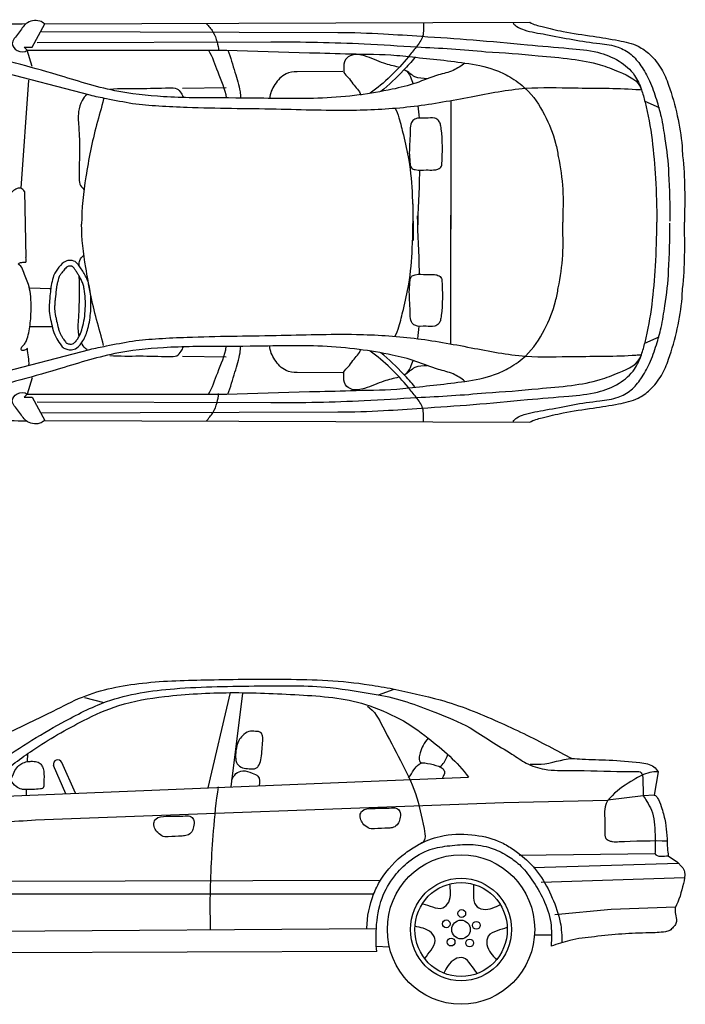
# Model space of a CAD drawing. Header units: millimetres. Extents: x 248.28 to 255.57, y 124.97 to 129.24.
# Tile 2 of 3: x 249.89 to 252.78, y 124.97 to 129.24. Entities that reach past the tile are written whole.
import ezdxf

# ---------------------------------------------------------------- set-up
doc = ezdxf.new("R2010")
doc.units = ezdxf.units.MM

msp = doc.modelspace()

# ---------------------------------------------------------------- linework, layer by layer
for p, q in [((249.9452, 129.1204), (249.9996, 129.221)), ((249.9996, 129.221), (252.1024, 129.2283)), ((249.9852, 129.1879), (251.27, 129.1842)), ((249.9104, 129.1204), (249.9452, 129.1204)), ((249.9236, 129.107), (249.9104, 129.1204)), ((249.9452, 129.0365), (249.9236, 129.107)), ((249.9236, 129.107), (250.7886, 129.107)), ((249.9671, 129.1401), (250.9805, 129.1437)), ((250.7886, 129.107), (251.1469, 129.0959)), ((249.6027, 129.0681), (250.1951, 128.9133)), ((249.9293, 128.9775), (249.8957, 128.5086)), ((251.2925, 129.0149), (251.0934, 129.0136)), ((250.5972, 128.9427), (250.7859, 128.9453)), ((251.7599, 128.8896), (251.7599, 128.3314)), ((252.6005, 128.8864), (252.6626, 128.8589)), ((249.9114, 128.4949), (249.9181, 128.2081)), ((251.7599, 127.834), (251.7599, 128.3922)), ((250.0255, 128.0733), (249.9346, 128.0753)), ((250.0314, 127.9091), (249.9346, 127.9091)), ((252.6005, 127.8372), (252.6626, 127.8647)), ((249.6027, 127.6555), (250.1951, 127.8103)), ((250.5972, 127.7809), (250.7859, 127.7783)), ((251.2925, 127.7087), (251.0934, 127.71)), ((249.9452, 127.6871), (249.9236, 127.6166)), ((249.9236, 127.6166), (249.9104, 127.6032)), ((249.9236, 127.6166), (250.7886, 127.6166)), ((250.7886, 127.6166), (251.1469, 127.6277)), ((249.9104, 127.6032), (249.9452, 127.6032)), ((249.9452, 127.6032), (249.9996, 127.5026)), ((249.9671, 127.5835), (250.9805, 127.5799)), ((249.9852, 127.5357), (251.27, 127.5394)), ((249.9996, 127.5026), (252.1024, 127.4953)), ((251.4463, 126.3137), (251.5147, 126.3389)), ((250.1723, 126.3017), (250.256, 126.2799)), ((250.8039, 126.3233), (250.7061, 125.9107)), ((250.8565, 126.3209), (250.8071, 125.9149)), ((249.9245, 126.0578), (249.9235, 126.0243)), ((250.091, 125.8853), (250.0382, 126.0074)), ((250.1328, 125.887), (250.0737, 126.0206)), ((249.7, 125.8691), (251.8361, 125.9574)), ((252.6586, 125.9798), (252.6415, 125.8796)), ((249.92, 125.9033), (249.9192, 125.8782)), ((252.593, 125.8767), (252.4411, 125.8574)), ((252.6415, 125.8796), (252.593, 125.8767)), ((249.9603, 125.7719), (251.9904, 125.8477)), ((251.9904, 125.8477), (252.4411, 125.8574)), ((252.0568, 125.6193), (252.6445, 125.6266)), ((252.7025, 125.616), (252.7425, 125.589)), ((252.1186, 125.5654), (252.7469, 125.5843)), ((252.7425, 125.589), (252.7615, 125.5688)), ((252.1519, 125.5018), (252.7733, 125.5221)), ((249.5535, 125.5056), (251.4556, 125.5106)), ((251.4255, 125.4496), (249.5884, 125.4496)), ((252.4552, 125.3852), (252.7339, 125.3946)), ((252.2109, 125.362), (252.4552, 125.3852)), ((249.5851, 125.2884), (251.4373, 125.3019)), ((252.1227, 125.2734), (252.1963, 125.2734)), ((251.437, 125.2254), (251.4934, 125.222)), ((251.439, 125.2019), (249.5818, 125.1949))]:
    msp.add_line(p, q)
for centre, major_axis, start_param, end_param in [((250.0562, 126.0129), (0, 0.0193), -1.160993, 1.882563), ((251.8042, 125.2968), (0, 0.324), -1.570796, 4.712389), ((251.8042, 125.2968), (0, 0.222), 4.712389, 10.995574), ((251.8042, 125.2968), (0, 0.2034), -1.570796, 4.712389), ((251.8075, 125.3662), (0, 0.017), 4.712389, 10.995574), ((251.7401, 125.3215), (0, 0.017), -1.570796, 4.712389), ((251.8042, 125.2968), (0, 0.0407), 4.712389, 10.995574), ((251.8704, 125.315), (0, 0.017), 4.712389, 10.995574), ((251.7612, 125.2425), (0, 0.017), 4.712389, 10.995574), ((251.8417, 125.2386), (0, 0.017), 4.712389, 10.995574)]:
    msp.add_ellipse(centre, major_axis=major_axis, ratio=0.985724, start_param=start_param, end_param=end_param)
for points, knots in [([(249.9996, 129.221), (249.993, 129.226), (249.9686, 129.2414), (249.914, 129.2297), (249.8909, 129.1799), (249.847, 129.1408), (249.8794, 129.0987), (249.9132, 129.0967), (249.9236, 129.107)], [0, 0, 0, 0, 0.024864, 0.0846267, 0.1362471, 0.1900683, 0.2245199, 0.2681841, 0.2681841, 0.2681841, 0.2681841]), ([(248.8899, 129.2042), (248.9275, 129.2118), (249.0738, 129.2176), (249.3246, 129.2206), (249.6298, 129.2183), (249.8273, 129.2215), (249.9191, 129.2221)], [0, 0, 0, 0, 0.114897, 0.437061, 0.754269, 1.029686, 1.029686, 1.029686, 1.029686]), ([(250.7, 129.2234), (250.7102, 129.2117), (250.7325, 129.1872), (250.7465, 129.146), (250.7534, 129.1174), (250.7533, 129.1045)], [1.808086, 1.808086, 1.808086, 1.808086, 2.918874, 4.131288, 5.10151, 5.10151, 5.10151, 5.10151]), ([(251.6418, 129.2278), (251.6402, 129.2076), (251.6461, 129.1666), (251.6093, 129.1199), (251.5407, 129.0327), (251.4724, 128.9646), (251.4105, 128.9206)], [0, 0, 0, 0, 0.0597371, 0.1139981, 0.1672498, 0.3938869, 0.3938869, 0.3938869, 0.3938869]), ([(252.0306, 129.2252), (252.0338, 129.2185), (252.0495, 129.2055), (252.0968, 129.187), (252.18, 129.1751), (252.2882, 129.1516), (252.3933, 129.1371), (252.4811, 129.1267), (252.5439, 129.0916), (252.5874, 129.0381), (252.6252, 128.9722), (252.6505, 128.896), (252.6749, 128.8128), (252.6832, 128.7553), (252.6871, 128.7236)], [0, 0, 0, 0, 0.0219205, 0.0572122, 0.1522539, 0.2718866, 0.3894011, 0.4710097, 0.5346344, 0.5986698, 0.6733118, 0.758696, 0.8351341, 0.9293726, 0.9293726, 0.9293726, 0.9293726]), ([(252.1024, 129.2283), (252.1185, 129.2181), (252.1682, 129.2066), (252.2586, 129.1837), (252.3704, 129.1689), (252.4791, 129.1512), (252.5659, 129.1328), (252.6292, 129.0865), (252.6753, 129.0287), (252.7128, 128.9371), (252.7432, 128.8251), (252.761, 128.7218), (252.7637, 128.6635), (252.7646, 128.65)], [0, 0, 0, 0, 0.056668, 0.14946, 0.28161, 0.392935, 0.481686, 0.542967, 0.622845, 0.69797, 0.833643, 0.965665, 1.00577, 1.00577, 1.00577, 1.00577]), ([(251.27, 129.1842), (251.3363, 129.184), (251.4574, 129.1797), (251.6527, 129.166), (251.8605, 129.1527), (252.0735, 129.1321), (252.2533, 129.1165), (252.3891, 129.1052), (252.4889, 129.0665), (252.5571, 129.0079), (252.5859, 128.9405), (252.627, 128.7937), (252.6471, 128.5996), (252.6528, 128.4253), (252.6528, 128.3618)], [0, 0, 0, 0, 0.198873, 0.363323, 0.587433, 0.823543, 1.004622, 1.129816, 1.230113, 1.320655, 1.388577, 1.443334, 1.771447, 1.958652, 1.958652, 1.958652, 1.958652]), ([(250.7093, 129.1071), (250.7268, 129.0783), (250.7495, 129.0073), (250.7807, 128.9393), (250.7869, 128.8997)], [0, 0, 0, 0, 0.1000351, 0.2184418, 0.2184418, 0.2184418, 0.2184418]), ([(250.793, 129.1068), (250.8063, 129.0761), (250.8219, 129.0155), (250.8449, 128.9469), (250.8486, 128.909), (250.8491, 128.8998)], [0, 0, 0, 0, 2.528586, 4.711885, 5.408215, 5.408215, 5.408215, 5.408215]), ([(250.9805, 129.1437), (251.1152, 129.1437), (251.3265, 129.1398), (251.6366, 129.1191), (251.8128, 129.1116), (251.9119, 129.1004)], [0, 0, 0, 0, 0.4042759, 0.6333827, 0.9326252, 0.9326252, 0.9326252, 0.9326252]), ([(251.8212, 129.0515), (251.8054, 129.0393), (251.7697, 129.0145), (251.6935, 128.9994), (251.6088, 128.9615), (251.4932, 128.9334), (251.3579, 128.9106), (251.1522, 128.893), (250.9117, 128.9013), (250.682, 128.8992), (250.4862, 128.9053), (250.2866, 128.9266), (250.0174, 129.0143), (249.8132, 129.0674), (249.6928, 129.0992)], [0, 0, 0, 0, 0.05975, 0.126928, 0.230034, 0.336675, 0.482225, 0.641324, 0.954906, 1.203173, 1.330375, 1.542773, 1.802261, 2.175545, 2.175545, 2.175545, 2.175545]), ([(251.1469, 129.0959), (251.2064, 129.0957), (251.3325, 129.0892), (251.4767, 129.0904), (251.6419, 129.0726), (251.7836, 129.059), (251.9085, 129.0378), (251.9494, 129.0217)], [0, 0, 0, 0, 0.1783018, 0.3787173, 0.431954, 0.6762374, 0.8077184, 0.8077184, 0.8077184, 0.8077184]), ([(251.5334, 129.0336), (251.5122, 129.0388), (251.4614, 129.0505), (251.3991, 129.0813), (251.3379, 129.0937), (251.2957, 129.0672), (251.2956, 129.0337), (251.2956, 129.0043), (251.319, 128.9885), (251.3379, 128.9536), (251.3642, 128.9319), (251.3693, 128.9128)], [0, 0, 0, 0, 0.0655106, 0.1550445, 0.2094604, 0.2438604, 0.287164, 0.3001388, 0.3275984, 0.3616951, 0.4200969, 0.4200969, 0.4200969, 0.4200969]), ([(251.6043, 129.0755), (251.5886, 129.0565), (251.5422, 129.0052), (251.492, 128.9557), (251.4567, 128.9279)], [0, 0, 0, 0, 1.868162, 5.271297, 5.271297, 5.271297, 5.271297]), ([(251.9119, 129.1004), (251.9878, 129.0975), (252.1115, 129.0852), (252.2767, 129.0716), (252.397, 129.0508), (252.4975, 129.0111), (252.5757, 128.9764), (252.586, 128.936)], [0, 0, 0, 0, 0.2277977, 0.3719478, 0.4996814, 0.5863441, 0.709615, 0.709615, 0.709615, 0.709615]), ([(251.6575, 128.9837), (251.6397, 128.9852), (251.6013, 128.9832), (251.5769, 129.0142), (251.5608, 129.0212)], [0, 0, 0, 0, 0.0535488, 0.1060573, 0.1060573, 0.1060573, 0.1060573]), ([(251.5608, 129.0212), (251.5728, 129.0167), (251.5851, 128.9933), (251.5937, 128.9709), (251.597, 128.961)], [0, 0, 0, 0, 0.983949, 1.771691, 1.771691, 1.771691, 1.771691]), ([(251.9494, 129.0217), (251.9723, 129.0144), (252.0201, 128.9908), (252.102, 128.9332), (252.1694, 128.8313), (252.2105, 128.7283), (252.2226, 128.6655), (252.2257, 128.6461)], [0, 0, 0, 0, 0.0720749, 0.1581284, 0.2958089, 0.4262456, 0.4842292, 0.4842292, 0.4842292, 0.4842292]), ([(251.0934, 129.0136), (251.0772, 129.0135), (251.0372, 129.0081), (250.9959, 128.961), (250.9753, 128.9195), (250.9758, 128.8981)], [0, 0, 0, 0, 0.0486628, 0.1144515, 0.1777721, 0.1777721, 0.1777721, 0.1777721]), ([(250.1951, 128.9133), (250.2188, 128.9071), (250.2809, 128.896), (250.3797, 128.8742), (250.4971, 128.8655), (250.7043, 128.8554), (250.99, 128.8549), (251.318, 128.8426), (251.6015, 128.8594), (251.844, 128.9043), (252.0744, 128.9501), (252.3142, 128.9413), (252.4815, 128.9437), (252.578, 128.9363), (252.586, 128.936)], [0, 0, 0, 0, 0.073325, 0.188896, 0.303039, 0.425821, 0.811242, 1.159737, 1.41058, 1.660623, 1.899627, 2.11145, 2.377727, 2.401703, 2.401703, 2.401703, 2.401703]), ([(250.2825, 128.9389), (250.325, 128.9429), (250.412, 128.9403), (250.5051, 128.9429), (250.5724, 128.9453), (250.591, 128.9228), (250.5985, 128.9083), (250.6011, 128.902)], [0, 0, 0, 0, 3.267856, 6.568708, 7.399663, 8.099385, 8.621705, 8.621705, 8.621705, 8.621705]), ([(250.1838, 128.9146), (250.1743, 128.909), (250.1563, 128.8856), (250.1417, 128.8336), (250.153, 128.7219), (250.1496, 128.6207), (250.1483, 128.5269), (250.1622, 128.5107), (250.1699, 128.5041)], [0, 0, 0, 0, 0.842998, 2.122875, 3.997599, 9.174838, 10.012722, 10.751336, 10.751336, 10.751336, 10.751336]), ([(250.2549, 128.8957), (250.2458, 128.8582), (250.2123, 128.7475), (250.1763, 128.5668), (250.1596, 128.4215), (250.1596, 128.3529)], [0, 0, 0, 0, 0.1139079, 0.3411539, 0.543502, 0.543502, 0.543502, 0.543502]), ([(251.5168, 128.8567), (251.5261, 128.8446), (251.5384, 128.8042), (251.5572, 128.7291), (251.5832, 128.6163), (251.5958, 128.463), (251.5965, 128.3467), (251.5969, 128.2828)], [0, 0, 0, 0, 0.0451009, 0.1211996, 0.2308505, 0.385263, 0.5739042, 0.5739042, 0.5739042, 0.5739042]), ([(251.5801, 128.6629), (251.5801, 128.6958), (251.5849, 128.7379), (251.5836, 128.7923), (251.6116, 128.8174), (251.6492, 128.8091), (251.6846, 128.8177), (251.7074, 128.8041), (251.716, 128.7863), (251.724, 128.7227), (251.7249, 128.6628), (251.72, 128.6006), (251.7042, 128.5904), (251.6812, 128.587), (251.6479, 128.5893), (251.6164, 128.5851), (251.5841, 128.596), (251.5826, 128.6287), (251.5801, 128.6493), (251.5801, 128.6629)], [0, 0, 0, 0, 0.0969044, 0.1295913, 0.1506192, 0.1985921, 0.2360698, 0.2557908, 0.2719711, 0.2929882, 0.44406, 0.4519132, 0.4720918, 0.4918599, 0.5228758, 0.5707096, 0.5892096, 0.6145759, 0.654681, 0.654681, 0.654681, 0.654681]), ([(252.6871, 128.7236), (252.6972, 128.6737), (252.7069, 128.5542), (252.7094, 128.4349), (252.7094, 128.3664)], [0, 0, 0, 0, 0.1502861, 0.3522699, 0.3522699, 0.3522699, 0.3522699]), ([(252.2257, 128.6461), (252.2352, 128.5995), (252.2496, 128.5048), (252.2458, 128.4094), (252.2451, 128.3618)], [0, 0, 0, 0, 0.140379, 0.2808468, 0.2808468, 0.2808468, 0.2808468]), ([(251.6245, 128.5874), (251.6244, 128.5832), (251.6217, 128.499), (251.6185, 128.4147), (251.6153, 128.3346)], [11.235438, 11.235438, 11.235438, 11.235438, 11.552536, 17.586883, 17.586883, 17.586883, 17.586883]), ([(249.9114, 128.4949), (249.9088, 128.5014), (249.8884, 128.5179), (249.8445, 128.4834), (249.8083, 128.4403), (249.7656, 128.3667), (249.7158, 128.2627), (249.6708, 128.1469), (249.629, 128.0397), (249.6283, 127.9501), (249.6656, 127.8753), (249.7135, 127.8183), (249.7654, 127.7831), (249.7951, 127.7458), (249.8101, 127.7211), (249.8133, 127.7105)], [0, 0, 0, 0, 0.527288, 1.647451, 3.487558, 5.099073, 7.968657, 12.238313, 14.475187, 16.613757, 18.744202, 20.639343, 22.223389, 23.452731, 24.286529, 24.286529, 24.286529, 24.286529]), ([(251.5168, 127.8669), (251.5261, 127.879), (251.5384, 127.9194), (251.5572, 127.9945), (251.5832, 128.1073), (251.5958, 128.2606), (251.5965, 128.3769), (251.5969, 128.4408)], [0, 0, 0, 0, 0.0451009, 0.1211996, 0.2308505, 0.385263, 0.5739042, 0.5739042, 0.5739042, 0.5739042]), ([(251.6245, 128.1362), (251.6244, 128.1404), (251.6217, 128.2246), (251.6185, 128.3089), (251.6153, 128.389)], [11.235438, 11.235438, 11.235438, 11.235438, 11.552536, 17.586883, 17.586883, 17.586883, 17.586883]), ([(250.2549, 127.8279), (250.2458, 127.8654), (250.2122, 127.976), (250.1782, 128.1511), (250.1596, 128.2902), (250.1596, 128.3529)], [0, 0, 0, 0, 0.1139079, 0.3411539, 0.5260188, 0.5260188, 0.5260188, 0.5260188]), ([(251.27, 127.5394), (251.3363, 127.5396), (251.4574, 127.5439), (251.6527, 127.5576), (251.8605, 127.5709), (252.0735, 127.5915), (252.2533, 127.6071), (252.3891, 127.6184), (252.4889, 127.6571), (252.5571, 127.7157), (252.5859, 127.7831), (252.627, 127.9299), (252.6471, 128.1239), (252.6528, 128.2983), (252.6528, 128.3618)], [0, 0, 0, 0, 0.198873, 0.363323, 0.587433, 0.823543, 1.004622, 1.129816, 1.230113, 1.320655, 1.388577, 1.443334, 1.771447, 1.958652, 1.958652, 1.958652, 1.958652]), ([(252.2257, 128.0775), (252.2352, 128.1241), (252.2496, 128.2188), (252.2458, 128.3142), (252.2451, 128.3618)], [0, 0, 0, 0, 0.140379, 0.2808468, 0.2808468, 0.2808468, 0.2808468]), ([(252.6871, 128), (252.6972, 128.0499), (252.7069, 128.1694), (252.7094, 128.2887), (252.7094, 128.3572)], [0, 0, 0, 0, 0.1502861, 0.3522699, 0.3522699, 0.3522699, 0.3522699]), ([(250.1487, 128.1741), (250.1489, 128.1819), (250.1506, 128.1994), (250.1622, 128.2129), (250.1699, 128.2195)], [9.436432, 9.436432, 9.436432, 9.436432, 10.012722, 10.751336, 10.751336, 10.751336, 10.751336]), ([(249.9245, 127.8145), (249.9206, 127.812), (249.9143, 127.8068), (249.8984, 127.8033), (249.8973, 127.8126), (249.8985, 127.8188), (249.9044, 127.8259), (249.9143, 127.8341), (249.9232, 127.8545), (249.9343, 127.8932), (249.9416, 127.9613), (249.9415, 128.0315), (249.9299, 128.0993), (249.9083, 128.1397), (249.9003, 128.1727), (249.8838, 128.1796), (249.8893, 128.185), (249.8956, 128.1882), (249.9041, 128.1873), (249.9112, 128.1897), (249.9234, 128.187), (249.9183, 128.2018), (249.9181, 128.2081)], [0, 0, 0, 0, 0.0138597, 0.0278304, 0.0329137, 0.0379971, 0.0465756, 0.0592704, 0.0762214, 0.1105991, 0.1789801, 0.2766959, 0.3173629, 0.3800771, 0.4110544, 0.4160421, 0.4210284, 0.4277212, 0.4387433, 0.4448131, 0.4508005, 0.4694463, 0.4694463, 0.4694463, 0.4694463]), ([(250.0255, 128.0733), (250.0231, 128.0601), (250.0348, 128.1327), (250.0517, 128.1529), (250.0775, 128.1886), (250.1068, 128.1981), (250.1384, 128.1923), (250.1593, 128.1569), (250.1898, 128.111), (250.2009, 128.0456), (250.2004, 127.9727), (250.191, 127.906), (250.1702, 127.8512), (250.1446, 127.8175), (250.1166, 127.8065), (250.0961, 127.8111), (250.0775, 127.8177), (250.0632, 127.8387), (250.0383, 127.8744), (250.0232, 127.9542), (250.0141, 127.9857), (250.0277, 128.086), (250.0255, 128.0733)], [0, 0, 0, 0, 0.03969, 0.089634, 0.13125, 0.1542862, 0.1797268, 0.2207266, 0.2680991, 0.3447665, 0.4095645, 0.4843001, 0.541515, 0.5817687, 0.6060665, 0.6262474, 0.6436722, 0.6634686, 0.6988791, 0.7758465, 0.8696394, 0.907731, 0.907731, 0.907731, 0.907731]), ([(250.0502, 128.0754), (250.0509, 128.0792), (250.0517, 128.0839), (250.0538, 128.0941), (250.055, 128.0998), (250.0587, 128.115), (250.0609, 128.1214), (250.065, 128.1305), (250.0669, 128.1333), (250.071, 128.139), (250.0724, 128.1409), (250.0783, 128.1487), (250.0827, 128.1546), (250.0895, 128.1622), (250.0921, 128.1645), (250.0964, 128.1679), (250.0982, 128.1689), (250.1021, 128.1706), (250.1041, 128.1711), (250.1097, 128.1719), (250.1136, 128.1716), (250.1178, 128.1704), (250.1189, 128.1699), (250.1213, 128.1686), (250.1232, 128.1671), (250.1277, 128.1621), (250.1302, 128.1585), (250.1356, 128.1501), (250.1387, 128.145), (250.1446, 128.1357), (250.1474, 128.1312), (250.1536, 128.121), (250.1567, 128.1153), (250.162, 128.1041), (250.1642, 128.0983), (250.1681, 128.0858), (250.1697, 128.0792), (250.1736, 128.059), (250.175, 128.0445), (250.1765, 128.0158), (250.1764, 128.0015), (250.1742, 127.9584), (250.1704, 127.9296), (250.1596, 127.8924), (250.1559, 127.8822), (250.1488, 127.8672), (250.1459, 127.8618), (250.1397, 127.852), (250.1365, 127.8476), (250.1303, 127.841), (250.1273, 127.8386), (250.1211, 127.8349), (250.1179, 127.8337), (250.1141, 127.833), (250.1132, 127.833), (250.1099, 127.8333), (250.1079, 127.8337), (250.1031, 127.8349), (250.1003, 127.8357), (250.0962, 127.8371), (250.0947, 127.8378), (250.0936, 127.8385), (250.0934, 127.8386), (250.0926, 127.8394), (250.092, 127.84), (250.09, 127.8424), (250.0884, 127.8446), (250.0849, 127.8497), (250.0833, 127.8521), (250.0802, 127.8566), (250.0787, 127.8588), (250.0745, 127.8653), (250.072, 127.8694), (250.0677, 127.8777), (250.0658, 127.882), (250.0622, 127.8914), (250.0605, 127.8964), (250.056, 127.9119), (250.0536, 127.9227), (250.0502, 127.9389), (250.0489, 127.9448), (250.0467, 127.9553), (250.0457, 127.9598), (250.0434, 127.9728), (250.0426, 127.981), (250.0428, 127.9991), (250.0431, 128.0049), (250.0439, 128.0169), (250.0444, 128.0227), (250.0464, 128.0423), (250.0485, 128.059), (250.0497, 128.0699), (250.0499, 128.0714), (250.05, 128.0734), (250.0501, 128.0739), (250.0501, 128.0749), (250.0501, 128.0751), (250.0502, 128.0754)], [0.497033, 0.497033, 0.497033, 0.497033, 0.723444, 0.723444, 0.974636, 0.974636, 1.50964, 1.50964, 2.044645, 2.044645, 2.271061, 2.271061, 2.862376, 2.862376, 3.217654, 3.217654, 3.537253, 3.537253, 3.856852, 3.856852, 4.368613, 4.368613, 4.584627, 4.584627, 4.99269, 4.99269, 5.400753, 5.400753, 5.808816, 5.808816, 6.216879, 6.216879, 6.778716, 6.778716, 7.350371, 7.350371, 7.922025, 7.922025, 9.065335, 9.065335, 10.208644, 10.208644, 12.495263, 12.495263, 13.409896, 13.409896, 13.929088, 13.929088, 14.44828, 14.44828, 14.909885, 14.909885, 15.371489, 15.371489, 15.62524, 15.62524, 15.87899, 15.87899, 16.120875, 16.120875, 16.36276, 16.36276, 16.51635, 16.51635, 16.669941, 16.669941, 16.921521, 16.921521, 17.136676, 17.136676, 17.351831, 17.351831, 17.782142, 17.782142, 18.204974, 18.204974, 18.627807, 18.627807, 19.473473, 19.473473, 19.978923, 19.978923, 20.484372, 20.484372, 21.475119, 21.475119, 21.859144, 21.859144, 22.162884, 22.162884, 22.770362, 22.770362, 22.900493, 22.900493, 22.951221, 22.951221, 22.964298, 22.964298, 22.964298, 22.964298]), ([(250.149, 127.8678), (250.1479, 127.8726), (250.1429, 127.9021), (250.1518, 127.99), (250.1505, 128.0698), (250.1494, 128.1279)], [1.749253, 1.749253, 1.749253, 1.749253, 2.122875, 3.997599, 8.307432, 8.307432, 8.307432, 8.307432]), ([(251.5801, 128.0607), (251.5801, 128.0278), (251.5849, 127.9857), (251.5836, 127.9313), (251.6116, 127.9062), (251.6492, 127.9145), (251.6846, 127.9059), (251.7074, 127.9194), (251.716, 127.9373), (251.724, 128.0009), (251.7249, 128.0608), (251.72, 128.123), (251.7042, 128.1331), (251.6812, 128.1366), (251.6479, 128.1343), (251.6164, 128.1385), (251.5841, 128.1276), (251.5826, 128.0949), (251.5801, 128.0743), (251.5801, 128.0607)], [0, 0, 0, 0, 0.0969044, 0.1295913, 0.1506192, 0.1985921, 0.2360698, 0.2557908, 0.2719711, 0.2929882, 0.44406, 0.4519132, 0.4720918, 0.4918599, 0.5228758, 0.5707096, 0.5892096, 0.6145759, 0.654681, 0.654681, 0.654681, 0.654681]), ([(251.9494, 127.7019), (251.9723, 127.7092), (252.0201, 127.7328), (252.102, 127.7904), (252.1694, 127.8923), (252.2105, 127.9953), (252.2226, 128.0581), (252.2257, 128.0775)], [0, 0, 0, 0, 0.0720749, 0.1581284, 0.2958089, 0.4262456, 0.4842292, 0.4842292, 0.4842292, 0.4842292]), ([(252.1024, 127.4953), (252.1185, 127.5054), (252.1682, 127.517), (252.2586, 127.5399), (252.3704, 127.5547), (252.4791, 127.5724), (252.5659, 127.5908), (252.6292, 127.6371), (252.6753, 127.6949), (252.7128, 127.7864), (252.7432, 127.8985), (252.761, 128.0017), (252.7637, 128.0601), (252.7646, 128.0736)], [0, 0, 0, 0, 0.056668, 0.14946, 0.28161, 0.392935, 0.481686, 0.542967, 0.622845, 0.69797, 0.833643, 0.965665, 1.00577, 1.00577, 1.00577, 1.00577]), ([(252.0306, 127.4984), (252.0338, 127.5051), (252.0495, 127.5181), (252.0968, 127.5365), (252.18, 127.5485), (252.2882, 127.572), (252.3933, 127.5865), (252.4811, 127.5968), (252.5439, 127.6319), (252.5874, 127.6855), (252.6252, 127.7514), (252.6505, 127.8276), (252.6749, 127.9108), (252.6832, 127.9683), (252.6871, 128)], [0, 0, 0, 0, 0.0219205, 0.0572122, 0.1522539, 0.2718866, 0.3894011, 0.4710097, 0.5346344, 0.5986698, 0.6733118, 0.758696, 0.8351341, 0.9293726, 0.9293726, 0.9293726, 0.9293726]), ([(250.1951, 127.8103), (250.2188, 127.8165), (250.2809, 127.8276), (250.3797, 127.8494), (250.4971, 127.8581), (250.7043, 127.8682), (250.99, 127.8687), (251.318, 127.881), (251.6015, 127.8642), (251.844, 127.8193), (252.0744, 127.7735), (252.3142, 127.7823), (252.4815, 127.7799), (252.578, 127.7873), (252.586, 127.7876)], [0, 0, 0, 0, 0.073325, 0.188896, 0.303039, 0.425821, 0.811242, 1.159737, 1.41058, 1.660623, 1.899627, 2.11145, 2.377727, 2.401703, 2.401703, 2.401703, 2.401703]), ([(251.8212, 127.6721), (251.8054, 127.6843), (251.7697, 127.7091), (251.6935, 127.7242), (251.6088, 127.7621), (251.4932, 127.7902), (251.3579, 127.813), (251.1522, 127.8306), (250.9117, 127.8223), (250.682, 127.8244), (250.4862, 127.8183), (250.2866, 127.797), (250.0174, 127.7093), (249.8132, 127.6562), (249.6928, 127.6244)], [0, 0, 0, 0, 0.05975, 0.126928, 0.230034, 0.336675, 0.482225, 0.641324, 0.954906, 1.203173, 1.330375, 1.542773, 1.802261, 2.175545, 2.175545, 2.175545, 2.175545]), ([(250.1838, 127.809), (250.1743, 127.8146), (250.1661, 127.8252), (250.1601, 127.8367), (250.1593, 127.8381)], [0, 0, 0, 0, 0.8429982, 0.9626806, 0.9626806, 0.9626806, 0.9626806]), ([(251.0934, 127.71), (251.0772, 127.7101), (251.0372, 127.7155), (250.9959, 127.7626), (250.9753, 127.8041), (250.9758, 127.8255)], [0, 0, 0, 0, 0.0486628, 0.1144515, 0.1777721, 0.1777721, 0.1777721, 0.1777721]), ([(250.2825, 127.7847), (250.325, 127.7807), (250.412, 127.7833), (250.5051, 127.7807), (250.5724, 127.7783), (250.591, 127.8008), (250.5985, 127.8153), (250.6011, 127.8216)], [0, 0, 0, 0, 3.267856, 6.568708, 7.399663, 8.099385, 8.621705, 8.621705, 8.621705, 8.621705]), ([(250.7093, 127.6164), (250.7268, 127.6453), (250.7495, 127.7162), (250.7807, 127.7843), (250.7869, 127.8239)], [0, 0, 0, 0, 0.1000351, 0.2184418, 0.2184418, 0.2184418, 0.2184418]), ([(250.793, 127.6168), (250.8063, 127.6475), (250.8219, 127.7081), (250.8449, 127.7767), (250.8486, 127.8146), (250.8491, 127.8238)], [0, 0, 0, 0, 2.528586, 4.711885, 5.408215, 5.408215, 5.408215, 5.408215]), ([(251.5334, 127.69), (251.5122, 127.6848), (251.4614, 127.6731), (251.3991, 127.6422), (251.3379, 127.6298), (251.2957, 127.6564), (251.2956, 127.6899), (251.2956, 127.7193), (251.319, 127.7351), (251.3379, 127.77), (251.3642, 127.7917), (251.3693, 127.8108)], [0, 0, 0, 0, 0.0655106, 0.1550445, 0.2094604, 0.2438604, 0.287164, 0.3001388, 0.3275984, 0.3616951, 0.4200969, 0.4200969, 0.4200969, 0.4200969]), ([(251.6418, 127.4958), (251.6402, 127.516), (251.6461, 127.5569), (251.6093, 127.6037), (251.5407, 127.6909), (251.4724, 127.7589), (251.4105, 127.803)], [0, 0, 0, 0, 0.0597371, 0.1139981, 0.1672498, 0.3938869, 0.3938869, 0.3938869, 0.3938869]), ([(251.6043, 127.6481), (251.5886, 127.6671), (251.5422, 127.7184), (251.492, 127.7679), (251.4567, 127.7957)], [0, 0, 0, 0, 1.868162, 5.271297, 5.271297, 5.271297, 5.271297]), ([(251.9119, 127.6231), (251.9878, 127.6261), (252.1115, 127.6384), (252.2767, 127.6519), (252.397, 127.6728), (252.4975, 127.7125), (252.5757, 127.7472), (252.586, 127.7876)], [0, 0, 0, 0, 0.2277977, 0.3719478, 0.4996814, 0.5863441, 0.709615, 0.709615, 0.709615, 0.709615]), ([(251.5608, 127.7024), (251.5728, 127.7069), (251.5851, 127.7303), (251.5937, 127.7527), (251.597, 127.7626)], [0, 0, 0, 0, 0.983949, 1.771691, 1.771691, 1.771691, 1.771691]), ([(251.1469, 127.6277), (251.2064, 127.6279), (251.3325, 127.6344), (251.4767, 127.6332), (251.6419, 127.651), (251.7836, 127.6646), (251.9085, 127.6858), (251.9494, 127.7019)], [0, 0, 0, 0, 0.1783018, 0.3787173, 0.431954, 0.6762374, 0.8077184, 0.8077184, 0.8077184, 0.8077184]), ([(251.6575, 127.7399), (251.6397, 127.7384), (251.6013, 127.7404), (251.5769, 127.7093), (251.5608, 127.7024)], [0, 0, 0, 0, 0.0535488, 0.1060573, 0.1060573, 0.1060573, 0.1060573]), ([(249.9996, 127.5026), (249.993, 127.4976), (249.9686, 127.4822), (249.914, 127.4939), (249.8909, 127.5437), (249.847, 127.5828), (249.8794, 127.6249), (249.9132, 127.6269), (249.9236, 127.6166)], [0, 0, 0, 0, 0.024864, 0.0846267, 0.1362471, 0.1900683, 0.2245199, 0.2681841, 0.2681841, 0.2681841, 0.2681841]), ([(250.7, 127.5002), (250.7102, 127.5119), (250.7325, 127.5364), (250.7465, 127.5776), (250.7534, 127.6062), (250.7533, 127.6191)], [1.808086, 1.808086, 1.808086, 1.808086, 2.918874, 4.131288, 5.10151, 5.10151, 5.10151, 5.10151]), ([(250.9805, 127.5799), (251.1152, 127.5799), (251.3265, 127.5838), (251.6366, 127.6045), (251.8128, 127.6119), (251.9119, 127.6231)], [0, 0, 0, 0, 0.4042759, 0.6333827, 0.9326252, 0.9326252, 0.9326252, 0.9326252]), ([(248.8899, 127.5194), (248.9275, 127.5118), (249.0738, 127.5059), (249.3246, 127.503), (249.6298, 127.5053), (249.8273, 127.502), (249.9191, 127.5015)], [0, 0, 0, 0, 0.114897, 0.437061, 0.754269, 1.029686, 1.029686, 1.029686, 1.029686]), ([(249.4484, 125.9161), (249.5078, 125.942), (249.6852, 126.0859), (249.9369, 126.1896), (250.199, 126.3284), (250.4311, 126.3733), (250.7272, 126.3797), (251.0549, 126.3841), (251.3222, 126.3751), (251.4749, 126.345), (251.5093, 126.3403)], [0, 0, 0, 0, 0.194149, 0.671049, 0.81115, 1.078546, 1.368237, 1.700625, 2.062487, 2.16666, 2.16666, 2.16666, 2.16666]), ([(249.625, 125.8871), (249.6821, 125.9218), (249.818, 126.0445), (250.0357, 126.1736), (250.2903, 126.3076), (250.586, 126.3497), (250.9094, 126.3515), (251.2056, 126.3564), (251.3756, 126.3256), (251.4447, 126.3136)], [0, 0, 0, 0, 0.199834, 0.541412, 0.755316, 1.054523, 1.422963, 1.729122, 1.939463, 1.939463, 1.939463, 1.939463]), ([(251.5093, 126.3403), (251.5772, 126.3226), (251.7347, 126.2948), (251.959, 126.2028), (252.147, 126.112), (252.2519, 126.0549), (252.2855, 126.0373)], [0, 0, 0, 0, 0.2102399, 0.4780442, 0.7218551, 0.8352052, 0.8352052, 0.8352052, 0.8352052]), ([(249.7, 125.8691), (249.7313, 125.9021), (249.8105, 125.975), (249.9648, 126.0902), (250.14, 126.1915), (250.3298, 126.2793), (250.5468, 126.3135), (250.8087, 126.3283), (251.0988, 126.315), (251.3519, 126.2975), (251.49, 126.2337), (251.538, 126.2094)], [0, 0, 0, 0, 0.135408, 0.319946, 0.573768, 0.739841, 0.941959, 1.227004, 1.526058, 1.815863, 1.976602, 1.976602, 1.976602, 1.976602]), ([(251.4447, 126.3136), (251.5293, 126.3013), (251.6621, 126.2488), (251.8285, 126.1855), (251.9327, 126.1109), (252.0163, 126.0641), (252.0881, 126.013), (252.1758, 125.9835), (252.3185, 125.9893), (252.4542, 125.9803), (252.5515, 125.9819), (252.5743, 125.9815), (252.5752, 125.9815)], [0, 0, 0, 0, 6.575681, 10.86028, 13.616545, 16.340605, 18.21283, 20.346462, 23.293515, 29.122467, 30.77875, 30.849234, 30.849234, 30.849234, 30.849234]), ([(251.3981, 126.2646), (251.4296, 126.2451), (251.4735, 126.1567), (251.5408, 126.0333), (251.6127, 125.8882), (251.6367, 125.7721), (251.6514, 125.6994), (251.6399, 125.6712), (251.625, 125.6681), (251.6181, 125.6636)], [0, 0, 0, 0, 0.1108819, 0.2733562, 0.428379, 0.58366, 0.6267247, 0.6427525, 0.6673656, 0.6673656, 0.6673656, 0.6673656]), ([(251.538, 126.2094), (251.5823, 126.1873), (251.6871, 126.1085), (251.7884, 126.0231), (251.8361, 125.9574)], [0, 0, 0, 0, 0.1482232, 0.3895153, 0.3895153, 0.3895153, 0.3895153]), ([(250.8405, 126.1154), (250.8445, 126.1234), (250.8579, 126.1383), (250.8826, 126.1584), (250.911, 126.1549), (250.9364, 126.1546), (250.9464, 126.131), (250.9421, 126.0912), (250.9416, 126.0462), (250.9299, 126.0078), (250.9132, 125.9916), (250.8901, 125.9936), (250.8647, 125.9941), (250.8242, 126.011), (250.8268, 126.0675), (250.8338, 126.1019), (250.8405, 126.1154)], [0, 0, 0, 0, 0.0264724, 0.0593557, 0.0883219, 0.1117323, 0.1265242, 0.1568383, 0.2302416, 0.2592809, 0.2729606, 0.295807, 0.3235233, 0.351887, 0.4147338, 0.4596819, 0.4596819, 0.4596819, 0.4596819]), ([(251.6619, 126.1261), (251.6537, 126.1161), (251.6388, 126.0967), (251.6288, 126.0664), (251.619, 126.0389), (251.6259, 126.0245), (251.6299, 126.0173)], [0.432568, 0.432568, 0.432568, 0.432568, 1.406839, 2.277437, 2.885273, 3.491081, 3.491081, 3.491081, 3.491081]), ([(251.713, 126.0018), (251.7196, 126.0072), (251.7338, 126.0237), (251.7431, 126.043), (251.747, 126.055)], [0.539709, 0.539709, 0.539709, 0.539709, 1.187323, 2.120242, 2.120242, 2.120242, 2.120242]), ([(252.1034, 126.0136), (252.1192, 126.0134), (252.1809, 126.0099), (252.2542, 126.0416), (252.3534, 126.0334), (252.4514, 126.0318), (252.5466, 126.025), (252.6119, 126.0161), (252.6419, 126.0048), (252.6537, 125.988), (252.6586, 125.9798)], [0, 0, 0, 0, 0.0475378, 0.1841145, 0.2273787, 0.3444179, 0.4788809, 0.5126417, 0.5428521, 0.5711987, 0.5711987, 0.5711987, 0.5711987]), ([(249.8545, 125.9498), (249.8588, 125.9596), (249.8665, 125.9783), (249.8801, 126.003), (249.9015, 126.0173), (249.9235, 126.0259), (249.9479, 126.0256), (249.9711, 126.0254), (249.9859, 126.0102), (249.9979, 125.9852), (249.9963, 125.9522), (249.9961, 125.9257), (249.9944, 125.9074), (249.96, 125.9039), (249.9329, 125.903), (249.8963, 125.9036), (249.8724, 125.9166), (249.8582, 125.9333), (249.8528, 125.9443)], [0, 0, 0, 0, 0.0317433, 0.0604987, 0.081249, 0.1073256, 0.1297405, 0.154608, 0.1731493, 0.1890097, 0.2366222, 0.2650094, 0.2722877, 0.2855836, 0.3511672, 0.3664957, 0.3931134, 0.4295184, 0.4295184, 0.4295184, 0.4295184]), ([(251.577, 125.9541), (251.5864, 125.9644), (251.5967, 125.9876), (251.6165, 126.0099), (251.6376, 126.0222), (251.668, 126.0144), (251.6987, 126.0089), (251.7262, 125.9958), (251.7342, 125.9796), (251.7299, 125.9656), (251.7261, 125.9576), (251.7236, 125.9527)], [0, 0, 0, 0, 1.068823, 1.888584, 2.250321, 2.872917, 4.154871, 4.723602, 5.134012, 5.382403, 5.802348, 5.802348, 5.802348, 5.802348]), ([(250.8102, 125.9456), (250.8149, 125.9554), (250.8261, 125.9744), (250.8618, 125.9903), (250.8937, 125.9761), (250.9334, 125.9612), (250.9329, 125.9364), (250.929, 125.9199)], [0, 0, 0, 0, 0.823966, 1.632073, 2.725932, 3.445774, 4.589488, 4.589488, 4.589488, 4.589488]), ([(252.6586, 125.9798), (252.6466, 125.9801), (252.6087, 125.9779), (252.5402, 125.9398), (252.4745, 125.8964), (252.4273, 125.8421), (252.4259, 125.787), (252.4289, 125.7413), (252.4264, 125.703), (252.4353, 125.6855), (252.4484, 125.6812), (252.466, 125.6753), (252.5197, 125.6813), (252.6473, 125.6824), (252.6974, 125.6816)], [0, 0, 0, 0, 0.929717, 2.873463, 5.858141, 7.062391, 8.092997, 9.887732, 10.596022, 10.968054, 11.262715, 11.617819, 12.373925, 15.847504, 15.847504, 15.847504, 15.847504]), ([(252.5905, 125.9662), (252.5921, 125.9476), (252.5931, 125.9178), (252.5936, 125.8879), (252.593, 125.8767)], [0, 0, 0, 0, 0.05524256, 0.08827152, 0.08827152, 0.08827152, 0.08827152]), ([(250.7517, 125.9153), (250.7415, 125.8519), (250.7253, 125.6831), (250.7141, 125.4765), (250.7163, 125.334), (250.7173, 125.2966)], [0, 0, 0, 0, 4.872633, 12.847753, 15.684022, 15.684022, 15.684022, 15.684022]), ([(252.593, 125.8767), (252.5997, 125.8692), (252.611, 125.8476), (252.6329, 125.8123), (252.6472, 125.7435), (252.6447, 125.6807), (252.6457, 125.6347), (252.6445, 125.6266)], [0, 0, 0, 0, 0.029762, 0.0718421, 0.1227544, 0.2339451, 0.2580334, 0.2580334, 0.2580334, 0.2580334]), ([(252.6415, 125.8796), (252.6502, 125.8778), (252.6638, 125.8545), (252.6772, 125.8151), (252.6964, 125.7438), (252.6972, 125.6855), (252.6987, 125.6482)], [0, 0, 0, 0, 0.026456, 0.0682633, 0.1300036, 0.2405112, 0.2405112, 0.2405112, 0.2405112]), ([(251.4017, 125.738), (251.4092, 125.7328), (251.4411, 125.7338), (251.4761, 125.7354), (251.5125, 125.7377), (251.533, 125.7529), (251.5397, 125.7777), (251.5446, 125.8016), (251.5292, 125.8255), (251.482, 125.8217), (251.4358, 125.8222), (251.3781, 125.8215), (251.3652, 125.7939), (251.3689, 125.7748), (251.3773, 125.753), (251.3935, 125.7436), (251.4017, 125.738)], [0, 0, 0, 0, 0.0271591, 0.0882528, 0.1100471, 0.1348935, 0.1579529, 0.1844903, 0.2047032, 0.231634, 0.3133176, 0.3604554, 0.3804606, 0.3938066, 0.4175119, 0.4470031, 0.4470031, 0.4470031, 0.4470031]), ([(250.5076, 125.7035), (250.5151, 125.6983), (250.547, 125.6993), (250.582, 125.7009), (250.6184, 125.7032), (250.6389, 125.7184), (250.6456, 125.7431), (250.6505, 125.7671), (250.6351, 125.791), (250.5879, 125.7872), (250.5417, 125.7877), (250.484, 125.787), (250.4711, 125.7594), (250.4748, 125.7403), (250.4832, 125.7184), (250.4994, 125.709), (250.5076, 125.7035)], [0, 0, 0, 0, 0.0271591, 0.0882528, 0.1100471, 0.1348935, 0.1579529, 0.1844903, 0.2047032, 0.231634, 0.3133176, 0.3604554, 0.3804606, 0.3938066, 0.4175119, 0.4470031, 0.4470031, 0.4470031, 0.4470031]), ([(248.6778, 125.6635), (248.7349, 125.6697), (248.9736, 125.7127), (249.3052, 125.7414), (249.6767, 125.754), (249.8634, 125.7655), (249.9603, 125.7719)], [0, 0, 0, 0, 0.172393, 0.726794, 0.996269, 1.287707, 1.287707, 1.287707, 1.287707]), ([(251.3958, 125.3024), (251.397, 125.3525), (251.4118, 125.4258), (251.4674, 125.5392), (251.5361, 125.6126), (251.6277, 125.6719), (251.724, 125.71), (251.845, 125.7124), (251.9498, 125.6916), (252.0519, 125.6346), (252.1407, 125.5549), (252.2009, 125.4354), (252.2375, 125.3362), (252.2415, 125.2692), (252.2411, 125.2396)], [0, 0, 0, 0, 3.798264, 5.523468, 9.580512, 11.250675, 13.879504, 17.411853, 20.422658, 21.96265, 26.35286, 29.261468, 32.081839, 34.313064, 34.313064, 34.313064, 34.313064]), ([(251.439, 125.2019), (251.4353, 125.235), (251.4352, 125.3131), (251.4519, 125.4288), (251.5091, 125.5259), (251.5803, 125.5985), (251.6628, 125.6471), (251.7565, 125.6612), (251.8451, 125.6687), (251.9307, 125.6557), (252.0011, 125.6211), (252.0636, 125.5767), (252.1159, 125.5096), (252.1649, 125.427), (252.1993, 125.329), (252.1964, 125.2592), (252.1947, 125.2251)], [0, 0, 0, 0, 0.098573, 0.23054, 0.339595, 0.426257, 0.532295, 0.618409, 0.708027, 0.798738, 0.873603, 0.941194, 1.025798, 1.12377, 1.226385, 1.327496, 1.327496, 1.327496, 1.327496]), ([(252.6445, 125.6266), (252.6469, 125.6176), (252.6735, 125.6112), (252.6914, 125.6161), (252.7025, 125.616)], [0, 0, 0, 0, 0.02763182, 0.06096241, 0.06096241, 0.06096241, 0.06096241]), ([(252.7615, 125.5688), (252.7677, 125.5632), (252.778, 125.5377), (252.7633, 125.4757), (252.7499, 125.4233), (252.7319, 125.391)], [0, 0, 0, 0, 0.025053, 0.0746705, 0.1843208, 0.1843208, 0.1843208, 0.1843208]), ([(251.638, 125.4086), (251.6524, 125.4042), (251.6794, 125.3942), (251.7247, 125.382), (251.7559, 125.4162), (251.7601, 125.4556), (251.7571, 125.4821), (251.7552, 125.4948)], [0, 0, 0, 0, 0.045103, 0.0896794, 0.1255747, 0.1660186, 0.2042174, 0.2042174, 0.2042174, 0.2042174]), ([(251.8577, 125.4916), (251.858, 125.4764), (251.857, 125.4473), (251.8595, 125.3998), (251.9013, 125.3802), (251.9395, 125.3884), (251.9634, 125.3994), (251.9748, 125.4052)], [0, 0, 0, 0, 0.045103, 0.0896794, 0.1255747, 0.1660186, 0.2042174, 0.2042174, 0.2042174, 0.2042174]), ([(252.7319, 125.391), (252.7322, 125.3843), (252.7299, 125.3667), (252.7406, 125.3451), (252.7372, 125.3211), (252.7238, 125.3069), (252.7106, 125.2909), (252.6729, 125.2832), (252.6043, 125.282), (252.5011, 125.2789), (252.3867, 125.266), (252.2826, 125.255), (252.2217, 125.2331), (252.1947, 125.2251)], [0, 0, 0, 0, 0.0199456, 0.0510591, 0.0683917, 0.0873944, 0.1082362, 0.1280869, 0.1986029, 0.3165921, 0.4359817, 0.5446235, 0.6289635, 0.6289635, 0.6289635, 0.6289635]), ([(251.648, 125.171), (251.6565, 125.1835), (251.6743, 125.2065), (251.6997, 125.2464), (251.6773, 125.2871), (251.6416, 125.3034), (251.6159, 125.3086), (251.6034, 125.3107)], [0, 0, 0, 0, 0.045103, 0.0896794, 0.1255747, 0.1660186, 0.2042174, 0.2042174, 0.2042174, 0.2042174]), ([(252.0034, 125.3054), (251.9892, 125.3003), (251.9616, 125.2923), (251.9179, 125.2752), (251.9124, 125.2289), (251.9319, 125.1945), (251.9496, 125.1749), (251.9586, 125.1657)], [0, 0, 0, 0, 0.045103, 0.0896794, 0.1255747, 0.1660186, 0.2042174, 0.2042174, 0.2042174, 0.2042174]), ([(251.8738, 125.1072), (251.8647, 125.1193), (251.8487, 125.1435), (251.8191, 125.1804), (251.774, 125.1714), (251.7478, 125.142), (251.7349, 125.1188), (251.729, 125.1073)], [0, 0, 0, 0, 0.045103, 0.0896794, 0.1255747, 0.1660186, 0.2042174, 0.2042174, 0.2042174, 0.2042174])]:
    msp.add_open_spline(points, degree=3, knots=knots)
for points in [[(251.6172, 128.8666), (251.6195, 128.8488), (251.6212, 128.8309), (251.6226, 128.8129)], [(252.7646, 128.65), (252.7764, 128.5546), (252.7733, 128.4579), (252.7733, 128.3618)], [(252.7646, 128.0736), (252.7764, 128.169), (252.7733, 128.2657), (252.7733, 128.3618)], [(251.6172, 127.857), (251.6195, 127.8748), (251.6212, 127.8927), (251.6226, 127.9107)], [(249.9315, 127.7415), (249.9331, 127.7659), (249.9253, 127.7901), (249.9245, 127.8145)], [(252.5752, 125.9815), (252.5823, 125.9805), (252.5877, 125.9735), (252.5905, 125.9662)], [(252.6987, 125.6482), (252.6994, 125.6374), (252.702, 125.6268), (252.7025, 125.616)]]:
    msp.add_open_spline(points, degree=3)

doc.saveas('drawing.dxf')
